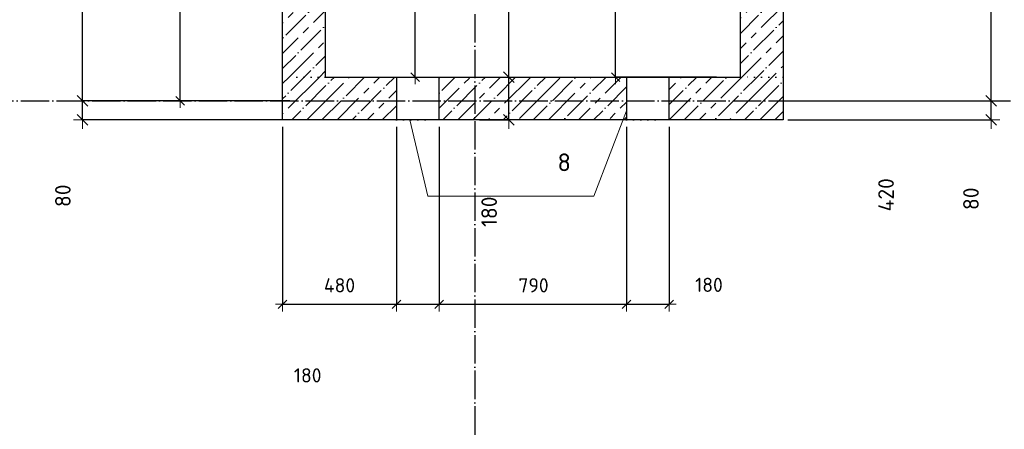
# Model space of a CAD drawing. Header units: millimetres. Extents: x 24180 to 116279, y -2337 to 52405.
# Tile 4 of 41: x 33902 to 38053, y 7017 to 8741. Entities that reach past the tile are written whole.
import ezdxf

# ---------------------------------------------------------------- set-up
doc = ezdxf.new("R2010")
doc.units = ezdxf.units.MM
doc.header["$PDMODE"] = 65
for name, pattern in [('______11', [150, 120, -15, 0, -15]), ('______5', [330, 240, -30, 30, -30]), ('______9', [30, 0, -30]), ('________', [0])]:
    doc.linetypes.add(name, pattern=pattern)
for name, color, linetype, lineweight in [('Standard', 7, 'Continuous', 25), ('Размерная линия_ общее', 7, 'Continuous', 13), ('Размерная линия_ общее_1', 7, 'Continuous', 13), ('Стена_ общее', 7, 'Continuous', 35)]:
    doc.layers.add(name, color=color, linetype=linetype, lineweight=lineweight)
doc.layers.add('Осевая линия_ общее', color=7, linetype='______5', lineweight=13, true_color=0xa0a0a0)
doc.styles.add('ISOCPEUR', font='ISOCPEUR')
doc.dimstyles.new('DIMSTYLE_11', dxfattribs={"dimtxt": 66, "dimasz": 75, "dimexe": 0, "dimexo": 0, "dimgap": 33, "dimtad": 2, "dimdec": 0, "dimrnd": 5, "dimzin": 12, "dimdsep": 46, "dimtxsty": 'ISOCPEUR', "dimblk1": 'ALL_ML_STRICH', "dimblk2": 'ALL_ML_STRICH', "dimsah": 1, "dimcen": 0, "dimclrd": 7, "dimclre": 256, "dimclrt": 7, "dimadec": 0, "dimazin": 0, "dimtfac": 1, "dimtdec": 0, "dimtix": 1, "dimtmove": 2, "dimatfit": 3, "dimfxl": 0, "dimtvp": 1.2, "dimtzin": 0, "dimlwd": 0, "dimlwe": -3, "dimarcsym": 0})
doc.dimstyles.new('DIMSTYLE_15', dxfattribs={"dimtxt": 60, "dimasz": 60, "dimexe": 0, "dimexo": 0, "dimgap": 30, "dimtad": 0, "dimdec": 0, "dimrnd": 5, "dimzin": 12, "dimdsep": 46, "dimtxsty": 'ISOCPEUR', "dimblk1": 'ALL_ML_STRICH', "dimblk2": 'ALL_ML_STRICH', "dimsah": 1, "dimcen": 0, "dimclrd": 7, "dimclre": 256, "dimclrt": 7, "dimadec": 0, "dimazin": 0, "dimtfac": 1, "dimtdec": 0, "dimtix": 1, "dimtmove": 2, "dimatfit": 3, "dimfxl": 0, "dimtzin": 0, "dimlwd": 0, "dimlwe": -3, "dimarcsym": 0})
doc.dimstyles.new('DIMSTYLE_5', dxfattribs={"dimtxt": 60, "dimasz": 60, "dimexe": 0, "dimexo": 0, "dimgap": 30, "dimtad": 2, "dimdec": 0, "dimrnd": 5, "dimzin": 12, "dimdsep": 46, "dimtxsty": 'ISOCPEUR', "dimblk1": 'ALL_ML_STRICH', "dimblk2": 'ALL_ML_STRICH', "dimsah": 1, "dimcen": 0, "dimclrd": 7, "dimclre": 256, "dimclrt": 7, "dimadec": 0, "dimazin": 0, "dimtfac": 1, "dimtdec": 0, "dimtix": 1, "dimtmove": 2, "dimatfit": 3, "dimfxl": 0, "dimtzin": 0, "dimlwd": 0, "dimlwe": -3, "dimarcsym": 0})
doc.dimstyles.new('DIMSTYLE_9', dxfattribs={"dimtxt": 66, "dimasz": 75, "dimexe": 0, "dimexo": 0, "dimgap": 33, "dimtad": 2, "dimdec": 0, "dimrnd": 5, "dimzin": 12, "dimdsep": 46, "dimtxsty": 'ISOCPEUR', "dimblk1": 'ALL_ML_STRICH', "dimblk2": 'ALL_ML_STRICH', "dimsah": 1, "dimcen": 0, "dimclrd": 7, "dimclre": 256, "dimclrt": 7, "dimadec": 0, "dimazin": 0, "dimtfac": 1, "dimtdec": 0, "dimtix": 1, "dimtmove": 2, "dimatfit": 3, "dimfxl": 0, "dimtzin": 0, "dimlwd": 0, "dimlwe": -3, "dimarcsym": 0})
pattern_1 = [(45, (0, 0), (-63.6396, 63.6396), [120, -15, 0, -15]), (45, (-31.82, 31.82), (-63.6396, 63.6396), [240, -30, 30, -30])]

# ---------------------------------------------------------------- blocks, each defined once
blk = doc.blocks.new('ALL_ML_STRICH')
at = {"color": 0, "linetype": 'ByBlock', "lineweight": -2}
for p, q in [((-1, 0), (0.5, 0)), ((-0.3, -0.3), (0.3, 0.3)), ((0, -0.5), (0, 0.5))]:
    blk.add_line(p, q, dxfattribs=at)
blk = doc.blocks.new('*D185')
at = {"layer": 'DEFPOINTS', "color": 7, "linetype": 'Continuous', "lineweight": 13, "transparency": 33554687}
for p in [(35820, 8500), (35820, 8320), (35964.1, 8320)]:
    blk.add_point(p, dxfattribs=at)
at = {"layer": 'Размерная линия_ общее', "color": 253, "linetype": 'Continuous', "lineweight": -2, "true_color": 0xa0a0a0, "transparency": 33554687}
for p, q in [((35840, 8500), (35964.1, 8500)), ((35840, 8320), (35964.1, 8320))]:
    blk.add_line(p, q, dxfattribs=at)
at = {"layer": 'Размерная линия_ общее', "color": 7, "linetype": 'Continuous', "lineweight": -2, "transparency": 33554687}
blk.add_line((35964.1, 8320), (35964.1, 8500), dxfattribs=at)
at = {"layer": 'Размерная линия_ общее', "color": 7, "linetype": 'Continuous', "lineweight": 13, "transparency": 33554687, "xscale": 75, "yscale": 75, "zscale": 75}
for p, rotation in [((35964.1, 8500), 90), ((35964.1, 8320), 270)]:
    blk.add_blockref('ALL_ML_STRICH', p, dxfattribs=dict(at, rotation=rotation))
at = {"layer": 'Размерная линия_ общее', "color": 7, "linetype": 'Continuous', "lineweight": 13, "transparency": 33554687, "insert": (35880.9, 7933), "char_height": 66, "width": 198, "attachment_point": 5, "rotation": 90, "style": 'ISOCPEUR'}
blk.add_mtext('\\A1;{180}', dxfattribs=at)
blk = doc.blocks.new('*D186')
at = {"layer": 'DEFPOINTS', "color": 7, "linetype": 'Continuous', "lineweight": 13, "transparency": 33554687}
for p in [(35820, 10100), (35820, 8500), (35964.1, 8500)]:
    blk.add_point(p, dxfattribs=at)
at = {"layer": 'Размерная линия_ общее', "color": 253, "linetype": 'Continuous', "lineweight": -2, "true_color": 0xa0a0a0, "transparency": 33554687}
for p, q in [((35840, 10100), (35964.1, 10100)), ((35840, 8500), (35964.1, 8500))]:
    blk.add_line(p, q, dxfattribs=at)
at = {"layer": 'Размерная линия_ общее', "color": 7, "linetype": 'Continuous', "lineweight": -2, "transparency": 33554687}
blk.add_line((35964.1, 8500), (35964.1, 10100), dxfattribs=at)
at = {"layer": 'Размерная линия_ общее', "color": 7, "linetype": 'Continuous', "lineweight": 13, "transparency": 33554687, "xscale": 75, "yscale": 75, "zscale": 75}
for p, rotation in [((35964.1, 10100), 90), ((35964.1, 8500), 270)]:
    blk.add_blockref('ALL_ML_STRICH', p, dxfattribs=dict(at, rotation=rotation))
at = {"layer": 'Размерная линия_ общее', "color": 7, "linetype": 'Continuous', "lineweight": 13, "transparency": 33554687, "insert": (35881.1, 9309.9), "char_height": 66, "width": 264, "attachment_point": 5, "rotation": 90, "style": 'ISOCPEUR'}
blk.add_mtext('\\A1;{1600}', dxfattribs=at)
blk = doc.blocks.new('*D190')
at = {"layer": 'DEFPOINTS', "color": 7, "linetype": 'Continuous', "lineweight": 13, "transparency": 33554687}
for p in [(35190, 9950), (35190, 8500), (35569.3, 8500)]:
    blk.add_point(p, dxfattribs=at)
at = {"layer": 'Размерная линия_ общее_1', "color": 253, "linetype": 'Continuous', "lineweight": -2, "true_color": 0xa0a0a0, "transparency": 33554687}
for p, q in [((35290, 9950), (35569.3, 9950)), ((35290, 8500), (35569.3, 8500))]:
    blk.add_line(p, q, dxfattribs=at)
at = {"layer": 'Размерная линия_ общее_1', "color": 7, "linetype": 'Continuous', "lineweight": -2, "transparency": 33554687}
blk.add_line((35569.3, 8500), (35569.3, 9950), dxfattribs=at)
at = {"layer": 'Размерная линия_ общее_1', "color": 7, "linetype": 'Continuous', "lineweight": 13, "transparency": 33554687, "xscale": 60, "yscale": 60, "zscale": 60}
for p, rotation in [((35569.3, 9950), 90), ((35569.3, 8500), 270)]:
    blk.add_blockref('ALL_ML_STRICH', p, dxfattribs=dict(at, rotation=rotation))
at = {"layer": 'Размерная линия_ общее_1', "color": 7, "linetype": 'Continuous', "lineweight": 13, "transparency": 33554687, "insert": (35489.3, 9011), "char_height": 60, "width": 240, "attachment_point": 5, "rotation": 90, "style": 'ISOCPEUR'}
blk.add_mtext('\\A1;{1450}', dxfattribs=at)
blk = doc.blocks.new('*D199')
at = {"layer": 'DEFPOINTS', "color": 7, "linetype": 'Continuous', "lineweight": 13, "transparency": 33554687}
for p in [(37120, 8400), (37120, 8320), (37997, 8320)]:
    blk.add_point(p, dxfattribs=at)
at = {"layer": 'Размерная линия_ общее', "color": 253, "linetype": 'Continuous', "lineweight": -2, "true_color": 0xa0a0a0, "transparency": 33554687}
for p, q in [((37140, 8400), (37997, 8400)), ((37140, 8320), (37997, 8320))]:
    blk.add_line(p, q, dxfattribs=at)
at = {"layer": 'Размерная линия_ общее', "color": 7, "linetype": 'Continuous', "lineweight": -2, "transparency": 33554687}
blk.add_line((37997, 8320), (37997, 8400), dxfattribs=at)
at = {"layer": 'Размерная линия_ общее', "color": 7, "linetype": 'Continuous', "lineweight": 13, "transparency": 33554687, "xscale": 75, "yscale": 75, "zscale": 75}
for p, rotation in [((37997, 8400), 90), ((37997, 8320), 270)]:
    blk.add_blockref('ALL_ML_STRICH', p, dxfattribs=dict(at, rotation=rotation))
at = {"layer": 'Размерная линия_ общее', "color": 7, "linetype": 'Continuous', "lineweight": 13, "transparency": 33554687, "insert": (37912.3, 7987.8), "char_height": 66, "width": 132, "attachment_point": 5, "rotation": 90, "style": 'ISOCPEUR'}
blk.add_mtext('\\A1;{80}', dxfattribs=at)
blk = doc.blocks.new('*D200')
at = {"layer": 'DEFPOINTS', "color": 7, "linetype": 'Continuous', "lineweight": 13, "transparency": 33554687}
for p in [(37120, 8820), (37120, 8400), (37997, 8400)]:
    blk.add_point(p, dxfattribs=at)
at = {"layer": 'Размерная линия_ общее', "color": 253, "linetype": 'Continuous', "lineweight": -2, "true_color": 0xa0a0a0, "transparency": 33554687}
for p, q in [((37140, 8820), (37997, 8820)), ((37140, 8400), (37997, 8400))]:
    blk.add_line(p, q, dxfattribs=at)
at = {"layer": 'Размерная линия_ общее', "color": 7, "linetype": 'Continuous', "lineweight": -2, "transparency": 33554687}
blk.add_line((37997, 8400), (37997, 8820), dxfattribs=at)
at = {"layer": 'Размерная линия_ общее', "color": 7, "linetype": 'Continuous', "lineweight": 13, "transparency": 33554687, "xscale": 75, "yscale": 75, "zscale": 75}
for p, rotation in [((37997, 8820), 90), ((37997, 8400), 270)]:
    blk.add_blockref('ALL_ML_STRICH', p, dxfattribs=dict(at, rotation=rotation))
at = {"layer": 'Размерная линия_ общее', "color": 7, "linetype": 'Continuous', "lineweight": 13, "transparency": 33554687, "insert": (37554.3, 8004.3), "char_height": 66, "width": 198, "attachment_point": 5, "rotation": 90, "style": 'ISOCPEUR'}
blk.add_mtext('\\A1;{420}', dxfattribs=at)
blk = doc.blocks.new('*D220')
at = {"layer": 'DEFPOINTS', "color": 7, "linetype": 'Continuous', "lineweight": 13, "transparency": 33554687}
for p in [(35060, 8400), (34166, 8320), (35060, 8320)]:
    blk.add_point(p, dxfattribs=at)
at = {"layer": 'Размерная линия_ общее', "color": 253, "linetype": 'Continuous', "lineweight": -2, "true_color": 0xa0a0a0, "transparency": 33554687}
for p, q in [((35040, 8400), (34166, 8400)), ((35040, 8320), (34166, 8320))]:
    blk.add_line(p, q, dxfattribs=at)
at = {"layer": 'Размерная линия_ общее', "color": 7, "linetype": 'Continuous', "lineweight": -2, "transparency": 33554687}
blk.add_line((34166, 8320), (34166, 8400), dxfattribs=at)
at = {"layer": 'Размерная линия_ общее', "color": 7, "linetype": 'Continuous', "lineweight": 13, "transparency": 33554687, "xscale": 75, "yscale": 75, "zscale": 75}
for p, rotation in [((34166, 8400), 90), ((34166, 8320), 270)]:
    blk.add_blockref('ALL_ML_STRICH', p, dxfattribs=dict(at, rotation=rotation))
at = {"layer": 'Размерная линия_ общее', "color": 7, "linetype": 'Continuous', "lineweight": 13, "transparency": 33554687, "insert": (34083.6, 8000.3), "char_height": 66, "width": 132, "attachment_point": 5, "rotation": 90, "style": 'ISOCPEUR'}
blk.add_mtext('\\A1;{80}', dxfattribs=at)
blk = doc.blocks.new('*D221')
at = {"layer": 'DEFPOINTS', "color": 7, "linetype": 'Continuous', "lineweight": 13, "transparency": 33554687}
for p in [(35010, 8850), (34166, 8400), (35060, 8400)]:
    blk.add_point(p, dxfattribs=at)
at = {"layer": 'Размерная линия_ общее', "color": 253, "linetype": 'Continuous', "lineweight": -2, "true_color": 0xa0a0a0, "transparency": 33554687}
for p, q in [((34990, 8850), (34166, 8850)), ((35040, 8400), (34166, 8400))]:
    blk.add_line(p, q, dxfattribs=at)
at = {"layer": 'Размерная линия_ общее', "color": 7, "linetype": 'Continuous', "lineweight": -2, "transparency": 33554687}
blk.add_line((34166, 8400), (34166, 8850), dxfattribs=at)
at = {"layer": 'Размерная линия_ общее', "color": 7, "linetype": 'Continuous', "lineweight": 13, "transparency": 33554687, "xscale": 75, "yscale": 75, "zscale": 75}
for p, rotation in [((34166, 8850), 90), ((34166, 8400), 270)]:
    blk.add_blockref('ALL_ML_STRICH', p, dxfattribs=dict(at, rotation=rotation))
at = {"layer": 'Размерная линия_ общее', "color": 7, "linetype": 'Continuous', "lineweight": 13, "transparency": 33554687, "insert": (33719.6, 8008.8), "char_height": 66, "width": 198, "attachment_point": 5, "rotation": 90, "style": 'ISOCPEUR'}
blk.add_mtext('\\A1;{450}', dxfattribs=at)
blk = doc.blocks.new('*D227')
at = {"layer": 'DEFPOINTS', "color": 7, "linetype": 'Continuous', "lineweight": 13, "transparency": 33554687}
for p in [(35010, 10307.5), (34577.7, 8400), (35010, 8400)]:
    blk.add_point(p, dxfattribs=at)
at = {"layer": 'Размерная линия_ общее_1', "color": 253, "linetype": 'Continuous', "lineweight": -2, "true_color": 0xa0a0a0, "transparency": 33554687}
for p, q in [((34910, 10307.5), (34577.7, 10307.5)), ((34910, 8400), (34577.7, 8400))]:
    blk.add_line(p, q, dxfattribs=at)
at = {"layer": 'Размерная линия_ общее_1', "color": 7, "linetype": 'Continuous', "lineweight": -2, "transparency": 33554687}
blk.add_line((34577.7, 8400), (34577.7, 10307.5), dxfattribs=at)
at = {"layer": 'Размерная линия_ общее_1', "color": 7, "linetype": 'Continuous', "lineweight": 13, "transparency": 33554687, "xscale": 60, "yscale": 60, "zscale": 60}
for p, rotation in [((34577.7, 10307.5), 90), ((34577.7, 8400), 270)]:
    blk.add_blockref('ALL_ML_STRICH', p, dxfattribs=dict(at, rotation=rotation))
at = {"layer": 'Размерная линия_ общее_1', "color": 7, "linetype": 'Continuous', "lineweight": 13, "transparency": 33554687, "insert": (34497.7, 9368.8), "char_height": 60, "width": 240, "attachment_point": 5, "rotation": 90, "style": 'ISOCPEUR'}
blk.add_mtext('\\A1;{1910}', dxfattribs=at)
blk = doc.blocks.new('*D266')
at = {"layer": 'DEFPOINTS', "color": 7, "linetype": 'Continuous', "lineweight": 13, "transparency": 33554687}
for p in [(35010, 8320), (35490, 8320), (35010, 7543.3)]:
    blk.add_point(p, dxfattribs=at)
at = {"layer": 'Размерная линия_ общее_1', "color": 253, "linetype": 'Continuous', "lineweight": -2, "true_color": 0xa0a0a0, "transparency": 33554687}
for p, q in [((35010, 8290), (35010, 7543.3)), ((35490, 8290), (35490, 7543.3))]:
    blk.add_line(p, q, dxfattribs=at)
at = {"layer": 'Размерная линия_ общее_1', "color": 7, "linetype": 'Continuous', "lineweight": -2, "transparency": 33554687}
blk.add_line((35010, 7543.3), (35490, 7543.3), dxfattribs=at)
at = {"layer": 'Размерная линия_ общее_1', "color": 7, "linetype": 'Continuous', "lineweight": 13, "transparency": 33554687, "xscale": 60, "yscale": 60, "zscale": 60, "rotation": 180}
blk.add_blockref('ALL_ML_STRICH', (35010, 7543.3), dxfattribs=at)
at = {"layer": 'Размерная линия_ общее_1', "color": 7, "linetype": 'Continuous', "lineweight": 13, "transparency": 33554687, "xscale": 60, "yscale": 60, "zscale": 60}
blk.add_blockref('ALL_ML_STRICH', (35490, 7543.3), dxfattribs=at)
at = {"layer": 'Размерная линия_ общее_1', "color": 7, "linetype": 'Continuous', "lineweight": 13, "transparency": 33554687, "insert": (35250, 7623.3), "char_height": 60, "width": 180, "attachment_point": 5, "style": 'ISOCPEUR'}
blk.add_mtext('\\A1;{480}', dxfattribs=at)
blk = doc.blocks.new('*D267')
at = {"layer": 'DEFPOINTS', "color": 7, "linetype": 'Continuous', "lineweight": 13, "transparency": 33554687}
for p in [(35490, 8320), (35670, 8320), (35490, 7543.3)]:
    blk.add_point(p, dxfattribs=at)
at = {"layer": 'Размерная линия_ общее_1', "color": 253, "linetype": 'Continuous', "lineweight": -2, "true_color": 0xa0a0a0, "transparency": 33554687}
for p, q in [((35490, 8290), (35490, 7543.3)), ((35670, 8290), (35670, 7543.3))]:
    blk.add_line(p, q, dxfattribs=at)
at = {"layer": 'Размерная линия_ общее_1', "color": 7, "linetype": 'Continuous', "lineweight": -2, "transparency": 33554687}
blk.add_line((35490, 7543.3), (35670, 7543.3), dxfattribs=at)
at = {"layer": 'Размерная линия_ общее_1', "color": 7, "linetype": 'Continuous', "lineweight": 13, "transparency": 33554687, "xscale": 60, "yscale": 60, "zscale": 60, "rotation": 180}
blk.add_blockref('ALL_ML_STRICH', (35490, 7543.3), dxfattribs=at)
at = {"layer": 'Размерная линия_ общее_1', "color": 7, "linetype": 'Continuous', "lineweight": 13, "transparency": 33554687, "xscale": 60, "yscale": 60, "zscale": 60}
blk.add_blockref('ALL_ML_STRICH', (35670, 7543.3), dxfattribs=at)
at = {"layer": 'Размерная линия_ общее_1', "color": 7, "linetype": 'Continuous', "lineweight": 13, "transparency": 33554687, "insert": (35115.8, 7244), "char_height": 60, "width": 180, "attachment_point": 5, "style": 'ISOCPEUR'}
blk.add_mtext('\\A1;{180}', dxfattribs=at)
blk = doc.blocks.new('*D268')
at = {"layer": 'DEFPOINTS', "color": 7, "linetype": 'Continuous', "lineweight": 13, "transparency": 33554687}
for p in [(35670, 8320), (36460, 8320), (35670, 7543.3)]:
    blk.add_point(p, dxfattribs=at)
at = {"layer": 'Размерная линия_ общее_1', "color": 253, "linetype": 'Continuous', "lineweight": -2, "true_color": 0xa0a0a0, "transparency": 33554687}
for p, q in [((35670, 8290), (35670, 7543.3)), ((36460, 8290), (36460, 7543.3))]:
    blk.add_line(p, q, dxfattribs=at)
at = {"layer": 'Размерная линия_ общее_1', "color": 7, "linetype": 'Continuous', "lineweight": -2, "transparency": 33554687}
blk.add_line((35670, 7543.3), (36460, 7543.3), dxfattribs=at)
at = {"layer": 'Размерная линия_ общее_1', "color": 7, "linetype": 'Continuous', "lineweight": 13, "transparency": 33554687, "xscale": 60, "yscale": 60, "zscale": 60, "rotation": 180}
blk.add_blockref('ALL_ML_STRICH', (35670, 7543.3), dxfattribs=at)
at = {"layer": 'Размерная линия_ общее_1', "color": 7, "linetype": 'Continuous', "lineweight": 13, "transparency": 33554687, "xscale": 60, "yscale": 60, "zscale": 60}
blk.add_blockref('ALL_ML_STRICH', (36460, 7543.3), dxfattribs=at)
at = {"layer": 'Размерная линия_ общее_1', "color": 7, "linetype": 'Continuous', "lineweight": 13, "transparency": 33554687, "insert": (36068, 7623.3), "char_height": 60, "width": 180, "attachment_point": 5, "style": 'ISOCPEUR'}
blk.add_mtext('\\A1;{790}', dxfattribs=at)
blk = doc.blocks.new('*D269')
at = {"layer": 'DEFPOINTS', "color": 7, "linetype": 'Continuous', "lineweight": 13, "transparency": 33554687}
for p in [(36460, 8320), (36640, 8320), (36460, 7543.3)]:
    blk.add_point(p, dxfattribs=at)
at = {"layer": 'Размерная линия_ общее_1', "color": 253, "linetype": 'Continuous', "lineweight": -2, "true_color": 0xa0a0a0, "transparency": 33554687}
for p, q in [((36460, 8290), (36460, 7543.3)), ((36640, 8290), (36640, 7543.3))]:
    blk.add_line(p, q, dxfattribs=at)
at = {"layer": 'Размерная линия_ общее_1', "color": 7, "linetype": 'Continuous', "lineweight": -2, "transparency": 33554687}
blk.add_line((36460, 7543.3), (36640, 7543.3), dxfattribs=at)
at = {"layer": 'Размерная линия_ общее_1', "color": 7, "linetype": 'Continuous', "lineweight": 13, "transparency": 33554687, "xscale": 60, "yscale": 60, "zscale": 60, "rotation": 180}
blk.add_blockref('ALL_ML_STRICH', (36460, 7543.3), dxfattribs=at)
at = {"layer": 'Размерная линия_ общее_1', "color": 7, "linetype": 'Continuous', "lineweight": 13, "transparency": 33554687, "xscale": 60, "yscale": 60, "zscale": 60}
blk.add_blockref('ALL_ML_STRICH', (36640, 7543.3), dxfattribs=at)
at = {"layer": 'Размерная линия_ общее_1', "color": 7, "linetype": 'Continuous', "lineweight": 13, "transparency": 33554687, "insert": (36807.7, 7625.2), "char_height": 60, "width": 180, "attachment_point": 5, "style": 'ISOCPEUR'}
blk.add_mtext('\\A1;{180}', dxfattribs=at)
blk = doc.blocks.new('*D337')
at = {"layer": 'DEFPOINTS', "color": 7, "linetype": 'Continuous', "lineweight": 13, "transparency": 33554687}
for p in [(36940, 9200), (36414.1, 8500), (36940, 8500)]:
    blk.add_point(p, dxfattribs=at)
at = {"layer": 'Размерная линия_ общее_1', "color": 253, "linetype": 'Continuous', "lineweight": -2, "true_color": 0xa0a0a0, "transparency": 33554687}
for p, q in [((36840, 9200), (36414.1, 9200)), ((36840, 8500), (36414.1, 8500))]:
    blk.add_line(p, q, dxfattribs=at)
at = {"layer": 'Размерная линия_ общее_1', "color": 7, "linetype": 'Continuous', "lineweight": -2, "transparency": 33554687}
blk.add_line((36414.1, 8500), (36414.1, 9200), dxfattribs=at)
at = {"layer": 'Размерная линия_ общее_1', "color": 7, "linetype": 'Continuous', "lineweight": 13, "transparency": 33554687, "xscale": 60, "yscale": 60, "zscale": 60}
for p, rotation in [((36414.1, 9200), 90), ((36414.1, 8500), 270)]:
    blk.add_blockref('ALL_ML_STRICH', p, dxfattribs=dict(at, rotation=rotation))
at = {"layer": 'Размерная линия_ общее_1', "color": 7, "linetype": 'Continuous', "lineweight": 13, "transparency": 33554687, "insert": (36334.1, 8853), "char_height": 60, "width": 180, "attachment_point": 5, "rotation": 90, "style": 'ISOCPEUR'}
blk.add_mtext('\\A1;{700}', dxfattribs=at)

msp = doc.modelspace()

# ---------------------------------------------------------------- hatches: boundary and pattern name
at = {"layer": 'Стена_ общее', "linetype": 'Continuous', "lineweight": 18, "transparency": 33554687}
h = msp.add_hatch(dxfattribs=at)
h.set_pattern_fill('__________539', scale=30, style=0, pattern_type=2)
h.set_pattern_definition(pattern_1)
h.paths.add_polyline_path([(36940, 9200), (36940, 8500), (37120, 8500), (37120, 9200)], flags=0)
h = msp.add_hatch(dxfattribs=at)
h.set_pattern_fill('__________539', scale=30, style=0, pattern_type=2)
h.set_pattern_definition(pattern_1)
h.paths.add_polyline_path([(35190, 8500), (35190, 8850), (35010, 8850), (35010, 8500)], flags=0)
h = msp.add_hatch(dxfattribs=at)
h.set_pattern_fill('__________539', scale=30, style=0, pattern_type=2)
h.set_pattern_definition(pattern_1)
h.paths.add_polyline_path([(35490, 8320), (35490, 8500), (35010, 8500), (35010, 8320)], flags=0)
h = msp.add_hatch(dxfattribs=at)
h.set_pattern_fill('__________539', scale=30, style=0, pattern_type=2)
h.set_pattern_definition(pattern_1)
h.paths.add_polyline_path([(36460, 8500), (35670, 8500), (35670, 8320), (36460, 8320)], flags=0)
h = msp.add_hatch(dxfattribs=at)
h.set_pattern_fill('__________539', scale=30, style=0, pattern_type=2)
h.set_pattern_definition(pattern_1)
h.paths.add_polyline_path([(37120, 8500), (36640, 8500), (36640, 8320), (37120, 8320)], flags=0)

# ---------------------------------------------------------------- linework, layer by layer
at = {"color": 7, "linetype": 'Continuous', "lineweight": -3, "transparency": 33554687}
for p, q in [((35010, 8500), (35010, 10100)), ((35190, 10100), (35190, 8500)), ((36940, 8500), (36940, 10100)), ((37120, 8820), (37120, 8500))]:
    msp.add_line(p, q, dxfattribs=at)
at = {"layer": 'Standard', "color": 7, "linetype": 'Continuous', "lineweight": -3, "transparency": 33554687}
for p, q in [((35010, 8320), (35010, 8500)), ((35190, 8500), (36940, 8500)), ((37120, 8500), (37120, 8320)), ((37120, 8320), (35010, 8320))]:
    msp.add_line(p, q, dxfattribs=at)
at = {"layer": 'Standard', "color": 253, "linetype": '________', "lineweight": -3, "true_color": 0xababab, "transparency": 33554687}
for p, q in [((35490, 8500), (35490, 8320)), ((35670, 8320), (35670, 8500)), ((36460, 8500), (36460, 8320)), ((36640, 8320), (36640, 8500))]:
    msp.add_line(p, q, dxfattribs=at)
at = {"layer": 'Осевая линия_ общее', "color": 253, "linetype": '______11', "lineweight": -3, "true_color": 0xa0a0a0, "transparency": 33554687}
for p, q in [((35820, 16420), (35820, -2123)), ((24600, 8400), (70073.9, 8400))]:
    msp.add_line(p, q, dxfattribs=at)
at = {"layer": 'Осевая линия_ общее', "color": 7, "linetype": 'Continuous', "lineweight": 18, "transparency": 33554687}
for points in [[(36460, 8357.2), (36321.8, 7998.6), (36081.8, 7998.6)], [(35547.1, 8320), (35621.8, 7998.6), (36081.8, 7998.6)]]:
    msp.add_lwpolyline(points, dxfattribs=at)
at = {"layer": 'Стена_ общее', "color": 7, "linetype": '______9', "lineweight": -3, "transparency": 33554687}
for p, q in [((35190, 8500), (35010, 8500)), ((35670, 8500), (35490, 8500)), ((35670, 8500), (35490, 8500)), ((36640, 8500), (36460, 8500)), ((36640, 8500), (36460, 8500)), ((37120, 8500), (36940, 8500)), ((35490, 8320), (35670, 8320)), ((35490, 8320), (35670, 8320)), ((36460, 8320), (36640, 8320)), ((36460, 8320), (36640, 8320))]:
    msp.add_line(p, q, dxfattribs=at)

# ---------------------------------------------------------------- texts
at = {"layer": 'Standard', "color": 7, "linetype": 'Continuous', "lineweight": 18, "transparency": 33554687, "insert": (36197.4, 8141.1), "char_height": 75, "width": 81.667, "attachment_point": 5, "style": 'ISOCPEUR'}
msp.add_mtext('\\A1;{\\fISOCPEUR|i0|b0;\\H75.000000;\\W1.000000;\\C7;8}\\P', dxfattribs=at)

# ---------------------------------------------------------------- dimensions: what is measured, and where the dimension line sits
at = {"layer": 'Размерная линия_ общее', "color": 7, "linetype": 'Continuous', "lineweight": 13, "transparency": 33554687}
for base, p1, p2, dimstyle, picture, middle in [((35964.1, 10100), (35840, 8500), (35840, 10100), 'DIMSTYLE_9', '*D186', (35881.1, 9309.9)), ((34166, 8850), (35040, 8400), (34990, 8850), 'DIMSTYLE_9', '*D221', (33719.6, 8008.8)), ((37997, 8820), (37140, 8400), (37140, 8820), 'DIMSTYLE_9', '*D200', (37554.3, 8004.3)), ((35964.1, 8500), (35840, 8320), (35840, 8500), 'DIMSTYLE_11', '*D185', (35880.9, 7933)), ((34166, 8400), (35040, 8320), (35040, 8400), 'DIMSTYLE_11', '*D220', (34083.6, 8000.3)), ((37997, 8400), (37140, 8320), (37140, 8400), 'DIMSTYLE_11', '*D199', (37912.3, 7987.8))]:
    dim = msp.add_linear_dim(base=base, p1=p1, p2=p2, angle=90, dimstyle=dimstyle, override={"dimpost": '<>', "dimclrd": 7, "dimclre": 253, "dimclrt": 7, "dimlwd": 0, "dimlwe": 65533}, dxfattribs=at)
    dim.commit()
    dim.dimension.update_dxf_attribs({"geometry": picture, "text_midpoint": middle, "dimtype": 160})
at = {"layer": 'Размерная линия_ общее_1', "color": 7, "linetype": 'Continuous', "lineweight": 13, "transparency": 33554687}
for base, p1, p2, picture, middle in [((34577.7465911, 10307.5000009), (34910, 8400), (34910, 10307.5000009), '*D227', (34497.7465911, 9368.7500004)), ((35569.3, 9950), (35290, 8500), (35290, 9950), '*D190', (35489.3, 9011)), ((36414.1, 9200), (36840, 8500), (36840, 9200), '*D337', (36334.1, 8853))]:
    dim = msp.add_linear_dim(base=base, p1=p1, p2=p2, angle=90, dimstyle='DIMSTYLE_5', override={"dimpost": '<>', "dimclrd": 7, "dimclre": 253, "dimclrt": 7, "dimlwd": 0, "dimlwe": 65533}, dxfattribs=at)
    dim.commit()
    dim.dimension.update_dxf_attribs({"geometry": picture, "text_midpoint": middle, "dimtype": 160})
for base, p1, p2, dimstyle, picture, middle in [((35490, 7543.3), (35010, 8290), (35490, 8290), 'DIMSTYLE_5', '*D266', (35250, 7623.3)), ((35670, 7543.3), (35490, 8290), (35670, 8290), 'DIMSTYLE_15', '*D267', (35115.8, 7244)), ((36460, 7543.3), (35670, 8290), (36460, 8290), 'DIMSTYLE_5', '*D268', (36068, 7623.3)), ((36640, 7543.3), (36460, 8290), (36640, 8290), 'DIMSTYLE_5', '*D269', (36807.7, 7625.2))]:
    dim = msp.add_linear_dim(base=base, p1=p1, p2=p2, dimstyle=dimstyle, override={"dimpost": '<>', "dimclrd": 7, "dimclre": 253, "dimclrt": 7, "dimlwd": 0, "dimlwe": 65533}, dxfattribs=at)
    dim.commit()
    dim.dimension.update_dxf_attribs({"geometry": picture, "text_midpoint": middle, "dimtype": 160})

doc.saveas('drawing.dxf')
